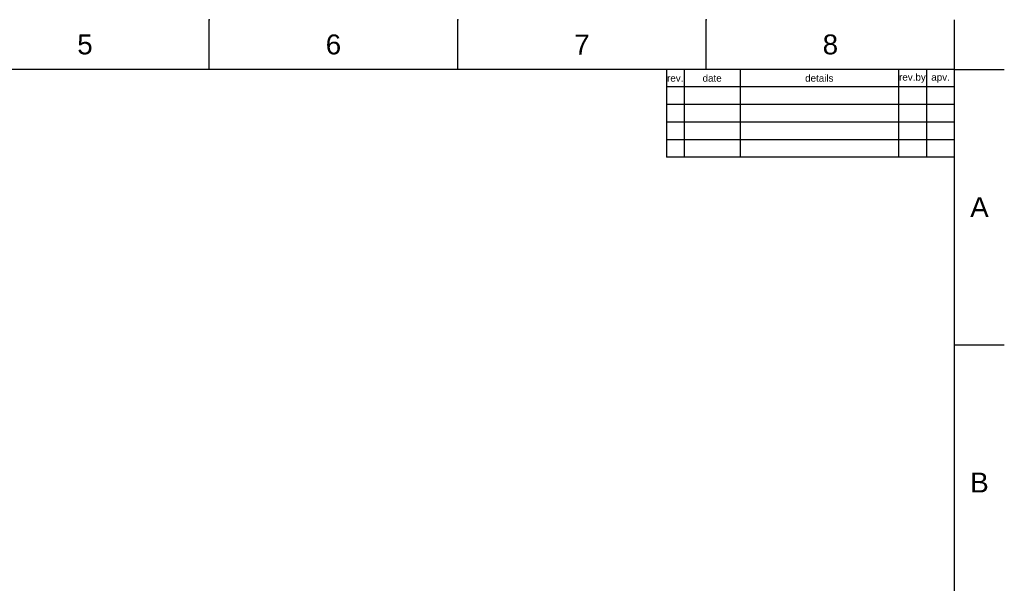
# Model space of a CAD drawing. Header units: millimetres. Extents: x 580 to 2065, y -13 to 1037.
# Tile 5 of 5: x 1364 to 2065, y 636 to 1037. Entities that reach past the tile are written whole.
import ezdxf

# ---------------------------------------------------------------- set-up
doc = ezdxf.new("R2010")
doc.units = ezdxf.units.MM
doc.header["$LTSCALE"] = 0.1
doc.layers.add('FORM', color=7, linetype='Continuous')
doc.layers.add('TEXT', color=2, linetype='Continuous')
doc.styles.get("Standard").update_dxf_attribs({"font": 'arial_0.ttf'})

msp = doc.modelspace()

# ---------------------------------------------------------------- linework, layer by layer
for p, q in [((1499.05, 1001.37), (1499.05, 1036.73)), ((1675.82, 1001.37), (1675.82, 1036.73)), ((1852.58, 1001.37), (1852.58, 1036.73)), ((2029.35, 1001.37), (2029.35, 1036.73)), ((2029.35, 1001.37), (615.21, 1001.37)), ((2029.35, 22.08), (2029.35, 1001.37)), ((2029.35, 1001.37), (2064.71, 1001.37)), ((2029.35, 805.52), (2064.71, 805.52))]:
    msp.add_line(p, q)
for p in [(1499.05, 1036.73), (1675.82, 1036.73), (1852.58, 1036.73), (2029.35, 805.52)]:
    msp.add_point(p)
at = {"layer": 'FORM'}
for p, q in [((1824.35, 1001.37), (1824.35, 938.87)), ((1836.85, 1001.37), (1836.85, 938.87)), ((1876.85, 1001.37), (1876.85, 938.87)), ((1989.35, 1001.37), (1989.35, 938.87)), ((2009.35, 1001.37), (2009.35, 938.87)), ((2029.35, 988.87), (1824.35, 988.87)), ((2029.35, 976.37), (1824.35, 976.37)), ((2029.35, 963.87), (1824.35, 963.87)), ((2029.35, 951.37), (1824.35, 951.37)), ((2029.35, 938.87), (1824.35, 938.87))]:
    msp.add_line(p, q, dxfattribs=at)

# ---------------------------------------------------------------- texts
at = {"char_height": 14.14, "attachment_point": 5}
for s, width, insert in [('5', 50, (1410.66, 1019.05)), ('6', 50, (1587.43, 1019.05)), ('7', 50, (1764.2, 1019.05)), ('8', 50, (1940.97, 1019.05)), ('A', 10, (2047.03, 903.44)), ('B', 10, (2047.03, 707.59))]:
    msp.add_mtext_dynamic_manual_height_columns(s, width=width, gutter_width=12.5, heights=[0], dxfattribs=dict(at, insert=insert))
at = {"layer": 'TEXT', "char_height": 5, "attachment_point": 5}
for s, width, insert in [('rev.', 5, (1830.6, 995.12)), ('date', 16, (1856.85, 995.12)), ('details', 45, (1933.1, 995.12)), ('rev.by', 8, (1999.35, 995.12)), ('apv.', 8, (2019.35, 995.12))]:
    msp.add_mtext_dynamic_manual_height_columns(s, width=width, gutter_width=12.5, heights=[0], dxfattribs=dict(at, insert=insert))

doc.saveas('drawing.dxf')
